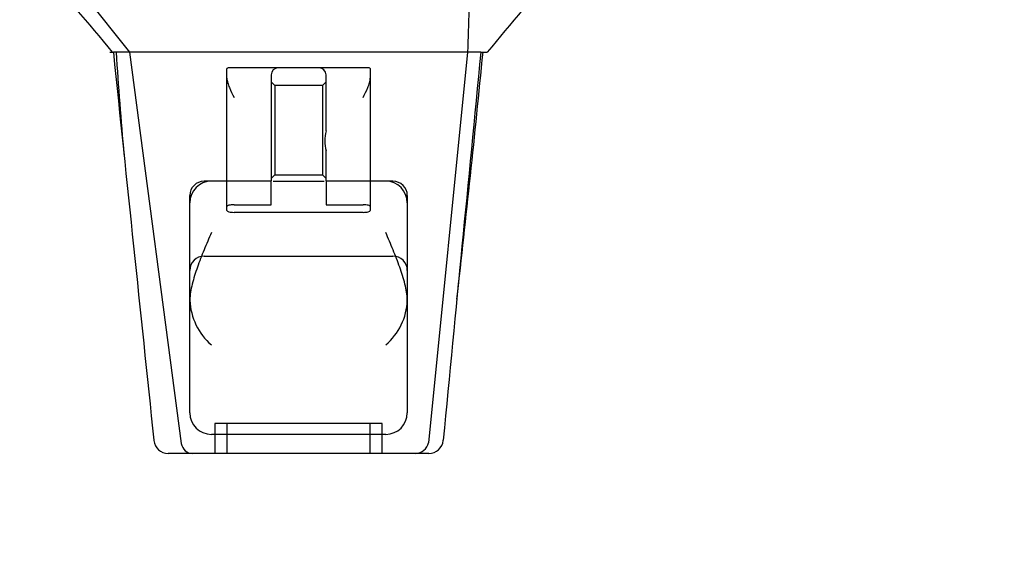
# Model space of a CAD drawing. Header units: inches. Extents: x 1 to 359, y -2 to 239.
# Tile 67 of 79: x 112.32 to 116.44, y 204 to 206.27. Entities that reach past the tile are written whole.
import ezdxf
from ezdxf.enums import TextEntityAlignment as Align
from ezdxf.lldxf.tags import DXFTag

# ---------------------------------------------------------------- set-up
doc = ezdxf.new("R2010")
doc.units = ezdxf.units.IN
doc.header["$MEASUREMENT"] = 0
doc.layers.add('Default', color=7, linetype='Continuous')
doc.layers.add('HAN13068', color=7, linetype='Continuous')
doc.styles.add('SEACAD_Times_New_Roman', font='times.ttf')
tags = doc.linetypes.add('HIDDEN2', pattern=[0.1875, 0.125, -0.0625]).pattern_tags.tags
tags[6:7] = [DXFTag(74, 4), DXFTag(75, 0), DXFTag(340, '0'), DXFTag(46, 0.0), DXFTag(50, 0.0), DXFTag(44, 0.0), DXFTag(45, 0.0)]
tags[4:5] = [DXFTag(74, 4), DXFTag(75, 0), DXFTag(340, '0'), DXFTag(46, 0.0), DXFTag(50, 0.0), DXFTag(44, 0.0), DXFTag(45, 0.0)]
doc.dimstyles.new('HAMMOND_(STH_-_300x200)', dxfattribs={"dimtxt": 1.5, "dimasz": 1.875, "dimexe": 0.75, "dimexo": 0.75, "dimgap": 0.375, "dimtad": 0, "dimtih": 1, "dimtoh": 1, "dimzin": 0, "dimdsep": 46, "dimtxsty": 'SEACAD_Times_New_Roman', "dimblk1": '_SE_FILLED', "dimblk2": '_SE_FILLED', "dimsah": 1, "dimcen": 0.75, "dimadec": 0, "dimazin": 0, "dimtfac": 0.8, "dimtofl": 0, "dimtmove": 0, "dimatfit": 3, "dimfxl": 1, "dimtolj": 1, "dimtzin": 0, "dimarcsym": 0})

# ---------------------------------------------------------------- blocks, each defined once
blk = doc.blocks.new('SE3')
at = {"layer": 'HAN13068', "color": 7, "linetype": 'Continuous'}
for p, q in [((112.5005, 206.493), (112.7841, 206.138)), ((112.7015, 206.138), (112.7162, 206.138)), ((112.7841, 206.138), (112.7162, 206.138)), ((112.8296, 206.138), (112.7841, 206.138)), ((112.7841, 206.138), (112.9996, 204.5)), ((112.9213, 206.138), (112.8296, 206.138)), ((114.1987, 206.138), (112.9213, 206.138)), ((114.1987, 206.138), (114.0346, 204.5026)), ((114.2281, 206.138), (114.1987, 206.138)), ((114.2435, 206.138), (114.2281, 206.138)), ((114.2537, 206.138), (114.2435, 206.138)), ((114.2537, 206.138), (114.2812, 206.138)), ((112.8856, 204.5133), (112.8858, 204.5117)), ((114.0966, 204.5121), (114.0968, 204.5141)), ((113.0454, 204.458), (112.9455, 204.458)), ((113.9823, 204.458), (113.0454, 204.458)), ((114.0369, 204.458), (113.9823, 204.458))]:
    blk.add_line(p, q, dxfattribs=at)
at = {"layer": 'HAN13068', "color": 7, "linetype": 'HIDDEN2'}
for p, q in [((113.1914, 205.4916), (113.1914, 206.0693)), ((113.4064, 206.073), (113.2214, 206.073)), ((113.3764, 206.043), (113.3764, 205.598)), ((113.5764, 206.073), (113.4064, 206.073)), ((113.7614, 206.073), (113.5764, 206.073)), ((113.6064, 205.8085), (113.6064, 206.043)), ((113.7914, 206.0693), (113.7914, 205.4916)), ((113.3914, 205.9991), (113.3764, 206.0141)), ((113.3914, 205.9991), (113.3914, 205.6241)), ((113.5914, 205.9991), (113.3914, 205.9991)), ((113.6064, 206.0141), (113.5914, 205.9991)), ((113.5914, 205.9991), (113.5914, 205.6241)), ((113.6064, 205.598), (113.6064, 205.7252)), ((113.3764, 205.598), (113.0964, 205.598)), ((113.3764, 205.6091), (113.3914, 205.6241)), ((113.3764, 205.4995), (113.3764, 205.5951)), ((113.385, 205.598), (113.5979, 205.598)), ((113.3914, 205.6241), (113.5914, 205.6241)), ((113.5914, 205.6241), (113.6064, 205.6091)), ((113.8864, 205.598), (113.6064, 205.598)), ((113.6064, 205.5951), (113.6064, 205.4995)), ((113.0364, 204.628), (113.0364, 205.538)), ((113.9464, 205.538), (113.9464, 204.628)), ((113.1914, 205.475), (113.1914, 205.4916)), ((113.2214, 205.4995), (113.3764, 205.4995)), ((113.7614, 205.4676), (113.2214, 205.4676)), ((113.6064, 205.4995), (113.7614, 205.4995)), ((113.7914, 205.4916), (113.7914, 205.475)), ((113.0964, 205.2846), (113.8864, 205.2846)), ((113.8414, 204.583), (113.1414, 204.583)), ((113.1414, 204.583), (113.1414, 204.458)), ((113.1914, 204.583), (113.1914, 204.458)), ((113.7914, 204.458), (113.7914, 204.583)), ((113.8414, 204.458), (113.8414, 204.583)), ((113.8564, 204.538), (113.1264, 204.538))]:
    blk.add_line(p, q, dxfattribs=at)
at = {"layer": 'HAN13068', "color": 7, "linetype": 'Continuous'}
for centre, radius, start, end in [((108.6096, 202.8608), 5.2509, 38.6173, 43.7666), ((126.6971, 195.9487), 16.0617, 138.96729, 140.62542), ((52.237, 212.1825), 62.3201, 353.478407, 354.434088), ((112.9455, 204.518), 0.06, 185.9929, 270.0075), ((113.9803, 204.5133), 0.0554, 272.131, 348.8293), ((114.0369, 204.518), 0.06, 269.9911, 354.4242)]:
    blk.add_arc(centre, radius, start, end, dxfattribs=at)
at = {"layer": 'HAN13068', "color": 7, "linetype": 'HIDDEN2'}
for centre, radius, start, end in [((128.6265, 207.1352), 15.9299, 183.5892, 185.13371), ((113.4064, 206.043), 0.03, 90, 180), ((113.5764, 206.043), 0.03, 0, 90), ((113.7608, 205.7668), 0.1599, 164.9117, 195.0883), ((113.1264, 205.508), 0.09, 90, 180), ((113.0964, 205.538), 0.06, 90, 180), ((113.8564, 205.508), 0.09, 0, 90), ((113.8864, 205.538), 0.06, 0, 90), ((113.0964, 205.2246), 0.06, 90, 180), ((113.8864, 205.2246), 0.06, 0, 90), ((113.0775, 205.1006), 0.0411, 180.0026, 181.6536), ((113.2956, 205.1089), 0.2593, 182.0981, 229.2851), ((113.6873, 205.1089), 0.2593, 310.7149, 357.9019), ((113.1264, 204.628), 0.09, 180, 270), ((113.8564, 204.628), 0.09, 270, 0)]:
    blk.add_arc(centre, radius, start, end, dxfattribs=at)
at = {"layer": 'HAN13068', "color": 7, "linetype": 'Continuous'}
for points in [[(114.2099, 206.493), (114.2062, 206.3747), (114.2024, 206.2563), (114.1987, 206.138)], [(112.7161, 206.138), (112.7726, 205.5964), (112.8291, 205.0549), (112.8856, 204.5133)], [(114.2537, 206.138), (114.2014, 205.5967), (114.1491, 205.0554), (114.0968, 204.5141)]]:
    blk.add_open_spline(points, degree=3, dxfattribs=at)
at = {"layer": 'HAN13068', "color": 7, "linetype": 'HIDDEN2'}
for points, knots in [([(113.2214, 206.073), (113.2174, 206.073), (113.2135, 206.073), (113.2062, 206.0729), (113.2029, 206.0729), (113.1973, 206.0725), (113.1951, 206.0721), (113.1922, 206.071), (113.1914, 206.0703), (113.1914, 206.0693)], [0, 0, 0, 0, 0.25, 0.25, 0.5, 0.5, 0.75, 0.75, 1, 1, 1, 1]), ([(113.7914, 206.0693), (113.7914, 206.0703), (113.7907, 206.071), (113.7877, 206.0721), (113.7855, 206.0725), (113.7772, 206.0731), (113.7694, 206.073), (113.7614, 206.073)], [0, 0, 0, 0, 0.25, 0.25, 0.5, 0.5, 1, 1, 1, 1]), ([(113.1914, 206.0292), (113.1914, 206.0232), (113.1927, 206.0169), (113.1965, 206.0036), (113.199, 205.9968), (113.2075, 205.9763), (113.2145, 205.962), (113.2214, 205.948)], [0, 0, 0, 0, 0.25, 0.25, 0.5, 0.5, 1, 1, 1, 1]), ([(113.7614, 205.948), (113.7683, 205.962), (113.7753, 205.9763), (113.7838, 205.9968), (113.7863, 206.0036), (113.7902, 206.0169), (113.7914, 206.0232), (113.7914, 206.0292)], [0, 0, 0, 0, 0.5, 0.5, 0.75, 0.75, 1, 1, 1, 1]), ([(113.2214, 205.4995), (113.2174, 205.4995), (113.2134, 205.4993), (113.2061, 205.4984), (113.2028, 205.4978), (113.1946, 205.4956), (113.1914, 205.4936), (113.1914, 205.4916)], [0, 0, 0, 0, 0.25, 0.25, 0.5, 0.5, 1, 1, 1, 1]), ([(113.1914, 205.475), (113.1914, 205.4741), (113.1922, 205.4731), (113.1951, 205.4713), (113.1973, 205.4705), (113.2055, 205.4684), (113.2134, 205.4676), (113.2214, 205.4676)], [0, 0, 0, 0, 0.25, 0.25, 0.5, 0.5, 1, 1, 1, 1]), ([(113.7914, 205.4916), (113.7914, 205.4926), (113.7907, 205.4936), (113.7877, 205.4955), (113.7856, 205.4964), (113.7773, 205.4986), (113.7695, 205.4995), (113.7614, 205.4995)], [0, 0, 0, 0, 0.25, 0.25, 0.5, 0.5, 1, 1, 1, 1]), ([(113.7614, 205.4676), (113.7654, 205.4676), (113.7694, 205.4678), (113.7767, 205.4686), (113.78, 205.4691), (113.7883, 205.4712), (113.7914, 205.4731), (113.7914, 205.475)], [0, 0, 0, 0, 0.25, 0.25, 0.5, 0.5, 1, 1, 1, 1]), ([(113.1264, 205.3831), (113.1213, 205.3709), (113.1161, 205.3587), (113.1058, 205.3344), (113.1008, 205.3222), (113.0859, 205.2858), (113.0765, 205.2619), (113.0638, 205.2262), (113.0599, 205.2144), (113.0525, 205.1908), (113.0492, 205.179), (113.0406, 205.144), (113.0367, 205.1214), (113.0364, 205.0994)], [0, 0, 0, 0, 0.125, 0.125, 0.25, 0.25, 0.5, 0.5, 0.625, 0.625, 0.75, 0.75, 1, 1, 1, 1]), ([(113.9464, 205.0994), (113.9461, 205.1214), (113.9422, 205.144), (113.9336, 205.179), (113.9303, 205.1908), (113.923, 205.2144), (113.919, 205.2262), (113.9063, 205.2619), (113.8969, 205.2858), (113.8821, 205.3222), (113.877, 205.3344), (113.8668, 205.3587), (113.8616, 205.3709), (113.8564, 205.3831)], [0, 0, 0, 0, 0.25, 0.25, 0.375, 0.375, 0.5, 0.5, 0.75, 0.75, 0.875, 0.875, 1, 1, 1, 1])]:
    blk.add_open_spline(points, degree=3, knots=knots, dxfattribs=at)
at = {"layer": 'HAN13068', "color": 7, "linetype": 'Continuous'}
blk.add_open_spline([(112.9996, 204.5), (113.0026, 204.4879), (113.0088, 204.4771), (113.0252, 204.4621), (113.0353, 204.458), (113.0454, 204.458)], degree=3, knots=[0, 0, 0, 0, 0.5, 0.5, 1, 1, 1, 1], dxfattribs=at)
blk = doc.blocks.new('DMBLK58')
at = {"layer": 'Default', "linetype": 'Continuous', "transparency": 16777216}
for points in [[(112.7094, 201.7735), (112.7094, 202.3985), (110.8344, 202.086)], [(136.9594, 201.7735), (138.8344, 202.086), (136.9594, 202.3985)]]:
    blk.add_hatch(color=7, dxfattribs=at).paths.add_polyline_path(points)
at = {"layer": 'Default', "color": 7, "linetype": 'Continuous', "transparency": 16777216}
for p, q in [((138.8344, 206.303), (138.8344, 201.336)), ((110.8344, 206.013), (110.8344, 201.336)), ((110.8344, 202.086), (121.1637, 202.086)), ((128.5051, 202.086), (138.8344, 202.086))]:
    blk.add_line(p, q, dxfattribs=at)
at = {"layer": 'Default', "color": 7, "linetype": 'Continuous', "transparency": 16777216, "style": 'SEACAD_Times_New_Roman'}
for s, p in [('28.00', (122.2752, 202.836)), ('DOOR', (121.6887, 200.586))]:
    blk.add_text(s, height=1.5, dxfattribs=at).set_placement(p, align=Align.TOP_LEFT)
blk = doc.blocks.new('_SE_FILLED')
at = {"color": 0}
blk.add_line((0, 0), (-1, 0), dxfattribs=at)
blk.add_solid([(0, 0), (-1, -0.1665), (-1, 0.1665), (0, 0)], dxfattribs=at)

msp = doc.modelspace()

# ---------------------------------------------------------------- block references
at = {"layer": 'Default'}
msp.add_blockref('SE3', (0, 0), dxfattribs=at)

# ---------------------------------------------------------------- dimensions: what is measured, and where the dimension line sits
at = {"layer": 'Default', "color": 7, "linetype": 'Continuous'}
dim = msp.add_linear_dim(base=(138.8344, 202.086), p1=(110.8344, 206.763), p2=(138.8344, 207.053), text='\\A1;<>\\PDOOR', dimstyle='HAMMOND_(STH_-_300x200)', dxfattribs=at)
dim.commit()
dim.dimension.update_dxf_attribs({"geometry": 'DMBLK58', "text_midpoint": (124.8344, 202.086), "dimtype": 160})

doc.saveas('drawing.dxf')
